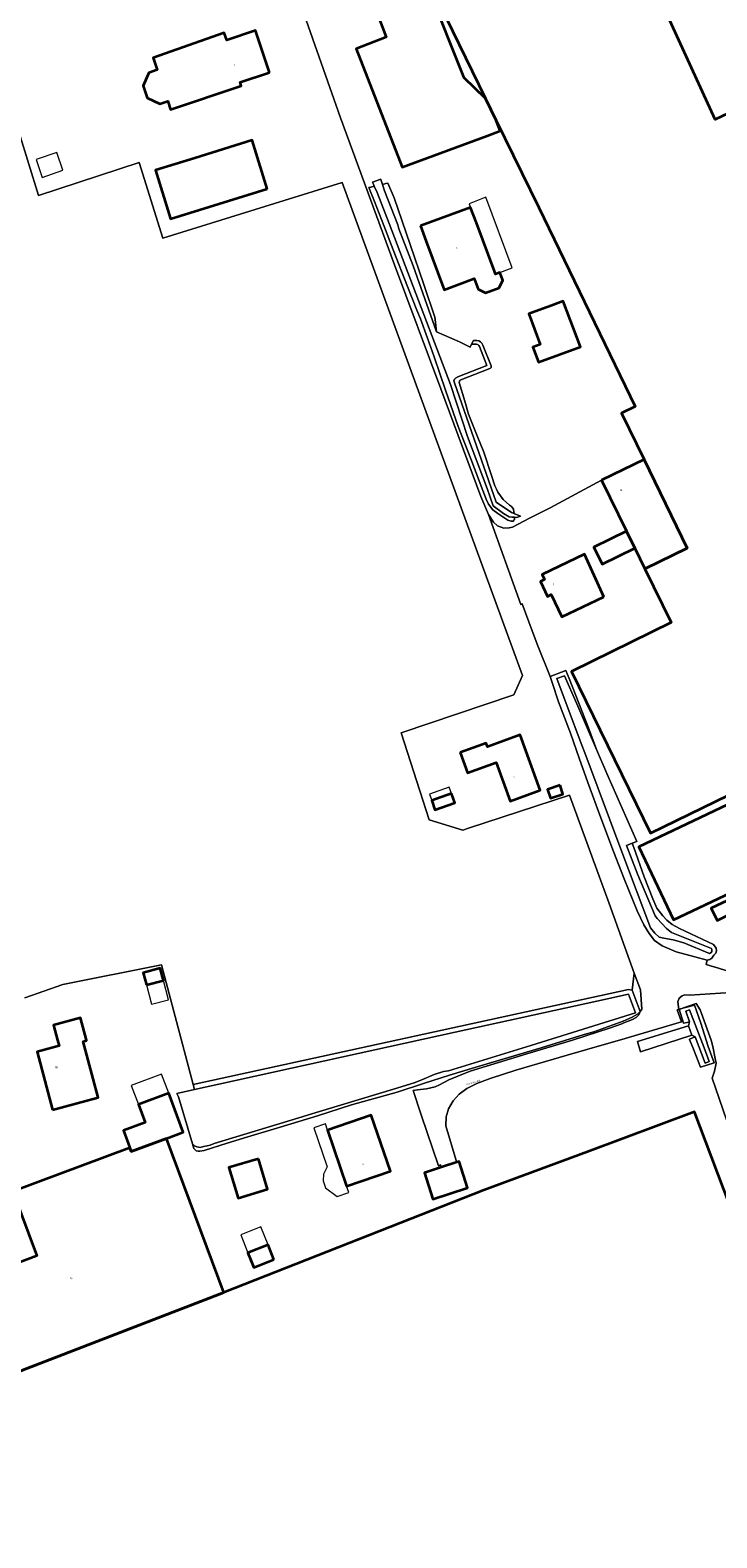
# Model space of a CAD drawing. Header units: metres. Extents: x 73718 to 76933, y 443658 to 446696.
# Tile 99 of 153: x 75362 to 75501, y 444899 to 445204. Entities that reach past the tile are written whole.
import ezdxf
from ezdxf.enums import TextEntityAlignment as Align

# ---------------------------------------------------------------- set-up
doc = ezdxf.new("R2010")
doc.units = ezdxf.units.M
for name, color, linetype, lineweight in [('B-WE-GR-GRAS-GV', 60, 'Continuous', 13), ('B-WE-OG-BEBOUWING-GV', 7, 'Continuous', 35), ('B-WE-OG-BEBOUWING-T18', 10, 'Continuous', 18), ('B-WE-OG-BEBOUWING_LUIFEL-GV', 7, 'Continuous', 18), ('B-WE-OG-BEBOUWING_OVERBOUWING-GV', 7, 'Continuous', 18), ('B-WE-OG-TERREIN_ERF-GV', 7, 'Continuous', 18), ('B-WE-OG-TERREIN_OEVER-GV', 7, 'Continuous', 18), ('B-WE-OG-TOPOGRAFIE-T18', 10, 'Continuous', 18), ('B-WE-OG-WATER_SLOOT-GV', 120, 'Continuous', 18)]:
    doc.layers.add(name, color=color, linetype=linetype, lineweight=lineweight)
doc.styles.add('NLCS-ISO-M200-T18', font='NLCS-ISO.ttf', dxfattribs={"height": 0.36})

msp = doc.modelspace()

# ---------------------------------------------------------------- linework, layer by layer
at = {"layer": 'B-WE-GR-GRAS-GV', "flags": 128}
msp.add_lwpolyline([(75361.06, 445008.502), (75368.782, 445011.187), (75388.673, 445015.198), (75395.083, 444991.043), (75482.912, 445010.209), (75483.696, 445010.084), (75484.112, 445013.509), (75479.007, 445027.593), (75471.024, 445049.463), (75450.643, 445042.774), (75449.504, 445042.4), (75442.72, 445044.483), (75437.059, 445062.041), (75459.817, 445069.737), (75461.524, 445073.593), (75425.124, 445173.188), (75388.94, 445161.893), (75384.187, 445177.199), (75363.826, 445170.532), (75355.96, 445195.874)], dxfattribs=at)
msp.add_lwpolyline([(75484.112, 445013.509), (75483.696, 445010.084), (75485.272, 445005.76), (75485.606, 445006.214), (75485.342, 445010.117)], close=True, dxfattribs=at)
at = {"layer": 'B-WE-OG-BEBOUWING-GV', "flags": 128}
for points in [[(75456.232, 445185.688), (75464.814, 445168.091), (75484.271, 445127.942), (75481.493, 445126.575), (75486.066, 445117.221), (75494.801, 445099.353), (75486.238, 445095.167), (75491.557, 445084.287), (75471.432, 445074.45), (75487.403, 445041.777), (75547.863, 445071.282), (75588.176, 445091.047), (75560.511, 445148.102), (75558.364, 445152.561), (75534.419, 445201.97), (75500.416, 445185.883), (75482.038, 445226.046), (75472.161, 445222.488), (75443.348, 445212.108), (75454.081, 445190.1)], [(75456.232, 445185.688), (75454.081, 445190.1), (75449.748, 445194.313), (75442.582, 445212.427), (75431.797, 445208.369), (75434.004, 445202.504), (75427.993, 445200.176), (75437.253, 445176.268), (75454.376, 445182.614), (75457.01, 445183.59)], [(75410.481, 445195.396), (75407.653, 445203.837), (75401.842, 445201.89), (75401.33, 445203.416), (75387.019, 445198.329), (75387.813, 445195.943), (75386.101, 445195.289), (75384.971, 445192.704), (75385.793, 445190.287), (75388.313, 445189.042), (75389.928, 445189.58), (75390.483, 445187.911), (75404.775, 445192.662), (75404.524, 445193.416)], [(75409.988, 445171.917), (75406.955, 445181.687), (75395.428, 445178.109), (75387.427, 445175.625), (75390.461, 445165.855)], [(75440.923, 445164.418), (75442.102, 445161.245), (75445.721, 445151.505), (75451.799, 445153.764), (75452.598, 445151.615), (75454.083, 445150.901), (75456.834, 445151.872), (75457.546, 445153.434), (75456.969, 445154.989), (75456.088, 445154.662), (75455.861, 445155.273), (75452.242, 445165.013), (75451.044, 445168.093)], [(75466.314, 445147.932), (75462.816, 445146.638), (75465.099, 445140.468), (75463.615, 445139.919), (75464.746, 445136.862), (75473.235, 445140.003), (75469.767, 445149.21), (75466.722, 445148.077)], [(75477.504, 445113.036), (75482.514, 445102.786), (75484.221, 445099.293), (75486.238, 445095.167), (75494.801, 445099.353), (75486.066, 445117.221)], [(75484.221, 445099.293), (75482.514, 445102.786), (75475.91, 445099.558), (75477.617, 445096.065)], [(75477.99, 445089.487), (75474.084, 445098.081), (75465.49, 445093.979), (75465.979, 445093.003), (75465.197, 445092.612), (75466.564, 445089.585), (75467.346, 445089.975), (75469.494, 445085.483)], [(75545.862, 445029.138), (75560.895, 445036.571), (75565.132, 445027.653), (75550.086, 445020.501), (75561.332, 444997.507), (75598.178, 444979.934), (75633.903, 444997.569), (75632.701, 445000), (75611.607, 445042.655), (75589.114, 445088.482), (75548.413, 445069.138), (75485.049, 445039.023), (75492.046, 445024.301), (75516.549, 445035.947), (75524.791, 445018.606)], [(75448.972, 445058.067), (75450.46, 445053.965), (75456.224, 445056.057), (75459.06, 445048.242), (75465.099, 445050.434), (75461.042, 445061.613), (75454.466, 445059.226), (75454.199, 445059.963)], [(75447.223, 445049.762), (75443.212, 445048.359), (75443.87, 445046.478), (75447.881, 445047.881)], [(75469.113, 445051.435), (75466.603, 445050.611), (75467.18, 445048.832), (75469.696, 445049.658)], [(75505.101, 445026.194), (75503.901, 445028.67), (75499.652, 445026.609), (75500.853, 445024.134)], [(75385.633, 445011.133), (75389.081, 445012.043), (75388.435, 445014.493), (75384.986, 445013.583)], [(75366.7, 444985.898), (75375.919, 444988.371), (75372.88, 444999.706), (75373.536, 444999.882), (75373.504, 445000), (75372.308, 445004.46), (75366.863, 445003), (75367.667, 445000), (75367.983, 444998.821), (75363.553, 444997.633)], [(75382.562, 444977.495), (75389.677, 444980.146), (75393.051, 444981.403), (75390.119, 444989.267), (75384.006, 444986.989), (75385.364, 444983.347), (75380.987, 444981.716), (75382.292, 444978.219)], [(75328.995, 444921.149), (75290.773, 444906.29), (75366.733, 444709.113), (75463.388, 444745.828), (75466.593, 444737.391), (75479.952, 444742.465), (75476.614, 444751.254), (75571.207, 444787.187), (75548.139, 444848.101), (75519.762, 444923.291), (75496.227, 444985.492), (75474.64, 444977.421), (75453.739, 444969.703), (75401.277, 444949.038)], [(75426.034, 444970.508), (75434.869, 444973.518), (75431.021, 444984.815), (75422.185, 444981.805)], [(75382.292, 444978.219), (75358.67, 444969.41), (75363.525, 444956.39), (75352.263, 444952.191), (75356.381, 444941.6), (75325.683, 444929.667), (75328.995, 444921.149), (75401.277, 444949.038), (75389.677, 444980.146), (75382.562, 444977.495)], [(75408.22, 444976.038), (75402.287, 444974.256), (75404.143, 444968.074), (75410.076, 444969.856)], [(75448.257, 444975.316), (75445.165, 444974.312), (75441.726, 444973.195), (75443.452, 444967.883), (75450.455, 444970.158), (75448.73, 444975.47)], [(75411.367, 444955.676), (75410.18, 444958.629), (75406.121, 444956.997), (75407.308, 444954.044)]]:
    msp.add_lwpolyline(points, close=True, dxfattribs=at)
at = {"layer": 'B-WE-OG-BEBOUWING_LUIFEL-GV', "flags": 128}
for points in [[(75456.088, 445154.662), (75456.969, 445154.989), (75459.435, 445155.905), (75454.132, 445170.175), (75450.747, 445168.853), (75451.044, 445168.093), (75452.242, 445165.013), (75455.861, 445155.273)], [(75443.212, 445048.359), (75447.223, 445049.762), (75446.77, 445051.056), (75442.759, 445049.653)], [(75386.665, 445007.222), (75390.113, 445008.132), (75389.081, 445012.043), (75385.633, 445011.133)], [(75384.006, 444986.989), (75390.119, 444989.267), (75388.688, 444993.107), (75382.575, 444990.829)], [(75421.292, 444971.569), (75421.769, 444970.17), (75424.127, 444968.412), (75426.476, 444969.212), (75426.034, 444970.508), (75422.185, 444981.805), (75421.743, 444983.101), (75419.394, 444982.301), (75422.095, 444974.374), (75421.349, 444972.902)], [(75410.18, 444958.629), (75408.715, 444962.272), (75404.656, 444960.64), (75406.121, 444956.997)]]:
    msp.add_lwpolyline(points, close=True, dxfattribs=at)
at = {"layer": 'B-WE-OG-BEBOUWING_OVERBOUWING-GV', "flags": 128}
msp.add_lwpolyline([(75368.786, 445175.644), (75367.531, 445179.239), (75363.341, 445177.776), (75364.596, 445174.181)], close=True, dxfattribs=at)
at = {"layer": 'B-WE-OG-TERREIN_ERF-GV', "flags": 128}
for points in [[(75482.038, 445226.046), (75500.416, 445185.883), (75534.419, 445201.97)], [(75442.582, 445212.427), (75449.748, 445194.313), (75454.081, 445190.1), (75443.348, 445212.108)], [(75417.865, 445205.951), (75424.834, 445186.216), (75435.73, 445156.548), (75445.032, 445131.528), (75453.142, 445109.734), (75454.688, 445106.128), (75454.69, 445106.125), (75455.703, 445104.553), (75456.49, 445103.815), (75457.759, 445103.382), (75458.877, 445103.407), (75459.539, 445103.585), (75462.97, 445105.385), (75467.112, 445107.465), (75477.504, 445113.036), (75486.066, 445117.221), (75481.493, 445126.575), (75484.271, 445127.942), (75464.814, 445168.091), (75456.232, 445185.688), (75457.01, 445183.59), (75454.376, 445182.614), (75437.253, 445176.268), (75427.993, 445200.176), (75434.004, 445202.504), (75431.797, 445208.369)], [(75510.316, 445011.597), (75500.224, 445014.757), (75500.157, 445014.778), (75498.63, 445015.28), (75498.843, 445016.159), (75496.319, 445016.789), (75492.553, 445017.802), (75489.718, 445019.017), (75488.179, 445020.07), (75487.086, 445021.487), (75486.033, 445023.269), (75484.656, 445026.103), (75482.065, 445032.582), (75479.918, 445038.09), (75477.367, 445044.893), (75474.735, 445051.98), (75473.003, 445056.936), (75471.253, 445061.941), (75468.782, 445068.299), (75467.487, 445072.43), (75467.115, 445073.378), (75464.53, 445079.962), (75462.789, 445084.416), (75461.474, 445088.051), (75461.201, 445087.94), (75454.69, 445106.125), (75454.688, 445106.128), (75453.142, 445109.734), (75445.032, 445131.528), (75435.73, 445156.548), (75424.834, 445186.216), (75417.865, 445205.951)], [(75355.96, 445195.874), (75363.826, 445170.532), (75384.187, 445177.199), (75388.94, 445161.893), (75425.124, 445173.188), (75461.524, 445073.593), (75459.817, 445069.737), (75437.059, 445062.041), (75442.72, 445044.483), (75449.504, 445042.4), (75450.643, 445042.774), (75471.024, 445049.463), (75479.007, 445027.593), (75484.112, 445013.509), (75485.342, 445010.117), (75485.606, 445006.214), (75485.272, 445005.76), (75485.017, 445005.093), (75484.512, 445004.568), (75483.774, 445004.17), (75482.021, 445003.49), (75481.601, 445003.288), (75479.313, 445002.478), (75471.616, 445000), (75462.423, 444997.233), (75451.009, 444993.683), (75448.466, 444992.699), (75446.686, 444991.94), (75444.802, 444990.929), (75443.913, 444990.576), (75442.16, 444990.15), (75440.355, 444989.951), (75439.466, 444989.776), (75441.052, 444984.869), (75444.551, 444974.617), (75445.002, 444974.776), (75445.165, 444974.312), (75448.257, 444975.316), (75448.141, 444975.684), (75446.051, 444982.699), (75446.157, 444984.501), (75446.593, 444986.125), (75447.538, 444987.749), (75448.786, 444989.092), (75450.288, 444990.205), (75452.349, 444991.216), (75455.017, 444992.199), (75460.205, 444993.913), (75470.525, 444996.96), (75478.508, 444999.224), (75481.122, 445000), (75493.626, 445003.707), (75492.76, 445006.074), (75493.074, 445006.181), (75492.885, 445007.7), (75493.165, 445008.436), (75493.75, 445008.918), (75494.136, 445009.06), (75494.233, 445009.095), (75495.249, 445009.069), (75505.706, 445009.738)], [(75455.526, 445107.05), (75454.676, 445108.204), (75454.19, 445109.206), (75453.522, 445110.968), (75451.122, 445117.376), (75448.541, 445123.875), (75446.02, 445131.226), (75443.742, 445137.938), (75442.375, 445141.697), (75440.948, 445145.622), (75440.234, 445147.407), (75438.336, 445152.151), (75435.451, 445159.592), (75433.57, 445164.45), (75431.67, 445169.357), (75430.536, 445172.151), (75430.936, 445172.245), (75431.619, 445172.404), (75431.382, 445172.929), (75431.251, 445173.219), (75432.92, 445173.841), (75433.02, 445173.543), (75433.273, 445172.792), (75433.945, 445172.949), (75434.342, 445173.042), (75435.638, 445170.045), (75438.878, 445160.65), (75441.591, 445152.592), (75443.859, 445145.991), (75443.911, 445145.512), (75444.185, 445143.008), (75448.829, 445140.96), (75450.98, 445139.925), (75451.261, 445140.508), (75451.622, 445141.258), (75452.327, 445141.258)], [(75453.537, 445140.339), (75455.185, 445136.109)], [(75454.969, 445135.624), (75449.096, 445133.336)], [(75448.785, 445132.774), (75449.873, 445129.019), (75450.638, 445126.379), (75452.395, 445122.007), (75453.734, 445118.676), (75455.284, 445113.976), (75455.966, 445111.909), (75456.264, 445111.254), (75456.559, 445110.603), (75457.621, 445109.173), (75458.917, 445108.021), (75459.107, 445107.89), (75459.286, 445107.766), (75459.412, 445107.679), (75459.731, 445107.2), (75459.814, 445106.632), (75459.86, 445106.312), (75459.927, 445106.286), (75459.986, 445106.262), (75461.112, 445105.808), (75460.323, 445105.537), (75460.306, 445105.531), (75459.918, 445105.562), (75459.9, 445105.136), (75459.89, 445105.116), (75459.718, 445104.772), (75459.232, 445104.742), (75458.594, 445104.954), (75456.529, 445106.291), (75455.526, 445107.05)], [(75547.863, 445071.282), (75487.403, 445041.777), (75471.432, 445074.45), (75491.557, 445084.287), (75486.238, 445095.167), (75484.221, 445099.293), (75477.617, 445096.065), (75475.91, 445099.558), (75482.514, 445102.786), (75477.504, 445113.036), (75467.112, 445107.465), (75462.97, 445105.385), (75459.539, 445103.585), (75458.877, 445103.407), (75457.759, 445103.382), (75456.49, 445103.815), (75455.703, 445104.553), (75454.69, 445106.125), (75461.201, 445087.94), (75461.474, 445088.051), (75462.789, 445084.416), (75464.53, 445079.962), (75467.115, 445073.378), (75470.271, 445074.641), (75470.929, 445072.997), (75472.883, 445068.041), (75474.857, 445063.035), (75476.459, 445058.693), (75478.578, 445053.794), (75484.595, 445040.084), (75483.686, 445039.734), (75484.008, 445038.859), (75486.114, 445032.947), (75487.815, 445028.533), (75488.685, 445026.595), (75489.84, 445025.05), (75490.69, 445024.2), (75491.743, 445023.309), (75493.201, 445022.499), (75500.061, 445019.307), (75500.6, 445018.571), (75500.679, 445018.031), (75500.584, 445017.523), (75500.134, 445017.141), (75499.726, 445016.551), (75499.33, 445016.281), (75498.843, 445016.159), (75498.63, 445015.28), (75500.157, 445014.778), (75500.224, 445014.757), (75510.316, 445011.597)], [(75502.701, 444983.901), (75499.827, 444992.288), (75500.263, 444993.71), (75500.623, 444995.333), (75500.447, 444996.249), (75499.971, 444998.663), (75499.638, 445000), (75497.38, 445006.07), (75496.615, 445007.391), (75493.074, 445006.181), (75492.76, 445006.074), (75493.626, 445003.707), (75481.122, 445000), (75478.508, 444999.224), (75470.525, 444996.96), (75460.205, 444993.913), (75455.017, 444992.199), (75452.349, 444991.216), (75450.288, 444990.205), (75448.786, 444989.092), (75447.538, 444987.749), (75446.593, 444986.125), (75446.157, 444984.501), (75446.051, 444982.699), (75448.141, 444975.684), (75448.257, 444975.316), (75448.73, 444975.47), (75450.455, 444970.158), (75443.452, 444967.883), (75441.726, 444973.195), (75445.165, 444974.312), (75445.002, 444974.776), (75444.551, 444974.617), (75441.052, 444984.869), (75439.466, 444989.776), (75440.355, 444989.951), (75442.16, 444990.15), (75443.913, 444990.576), (75444.802, 444990.929), (75446.686, 444991.94), (75448.466, 444992.699), (75451.009, 444993.683), (75462.423, 444997.233), (75471.616, 445000), (75479.313, 445002.478), (75481.601, 445003.288), (75482.021, 445003.49), (75483.774, 445004.17), (75484.512, 445004.568), (75485.017, 445005.093), (75485.272, 445005.76), (75484.727, 445005.229), (75483.677, 445004.611), (75481.858, 445003.818), (75475.923, 445001.663), (75473.999, 445001.086), (75465.333, 444998.454), (75456.91, 444995.943), (75451.894, 444994.432), (75446.827, 444992.906), (75441.549, 444991.214), (75436.217, 444989.504), (75427.025, 444986.913), (75420.141, 444984.726), (75412.649, 444982.377), (75406.129, 444980.434), (75401.918, 444979.178), (75397.301, 444977.72), (75396.428, 444977.579), (75396.078, 444977.547), (75395.65, 444977.658), (75395.396, 444977.881), (75395.189, 444978.119), (75394.907, 444979.021), (75392.083, 444988.55), (75391.745, 444989.229), (75395.353, 444990.028), (75395.083, 444991.043), (75388.673, 445015.198), (75368.782, 445011.187), (75361.06, 445008.502)], [(75505.706, 445009.738), (75495.249, 445009.069), (75494.233, 445009.095), (75494.136, 445009.06), (75493.75, 445008.918), (75493.165, 445008.436), (75492.885, 445007.7), (75493.074, 445006.181), (75496.615, 445007.391), (75497.38, 445006.07), (75499.638, 445000), (75499.971, 444998.663), (75500.447, 444996.249), (75500.623, 444995.333), (75500.263, 444993.71), (75499.827, 444992.288), (75502.701, 444983.901)], [(75366.733, 444709.113), (75290.773, 444906.29), (75328.995, 444921.149), (75325.683, 444929.667), (75356.381, 444941.6), (75352.263, 444952.191), (75363.525, 444956.39), (75358.67, 444969.41), (75382.292, 444978.219), (75380.987, 444981.716), (75385.364, 444983.347), (75384.006, 444986.989), (75390.119, 444989.267), (75393.051, 444981.403), (75389.677, 444980.146), (75401.277, 444949.038), (75453.739, 444969.703), (75474.64, 444977.421), (75496.227, 444985.492), (75519.762, 444923.291), (75548.139, 444848.101)]]:
    msp.add_lwpolyline(points, dxfattribs=at)
for points in [[(75410.481, 445195.396), (75404.524, 445193.416), (75404.775, 445192.662), (75390.483, 445187.911), (75389.928, 445189.58), (75388.313, 445189.042), (75385.793, 445190.287), (75384.971, 445192.704), (75386.101, 445195.289), (75387.813, 445195.943), (75387.019, 445198.329), (75401.33, 445203.416), (75401.842, 445201.89), (75407.653, 445203.837)], [(75409.988, 445171.917), (75390.461, 445165.855), (75387.427, 445175.625), (75395.428, 445178.109), (75406.955, 445181.687)], [(75455.861, 445155.273), (75456.088, 445154.662), (75456.969, 445154.989), (75457.546, 445153.434), (75456.834, 445151.872), (75454.083, 445150.901), (75452.598, 445151.615), (75451.799, 445153.764), (75445.721, 445151.505), (75442.102, 445161.245), (75440.923, 445164.418), (75451.044, 445168.093), (75452.242, 445165.013)], [(75473.235, 445140.003), (75464.746, 445136.862), (75463.615, 445139.919), (75465.099, 445140.468), (75462.816, 445146.638), (75466.314, 445147.932), (75466.722, 445148.077), (75469.767, 445149.21)], [(75477.99, 445089.487), (75469.494, 445085.483), (75467.346, 445089.975), (75466.564, 445089.585), (75465.197, 445092.612), (75465.979, 445093.003), (75465.49, 445093.979), (75474.084, 445098.081)], [(75545.862, 445029.138), (75524.791, 445018.606), (75516.549, 445035.947), (75492.046, 445024.301), (75485.049, 445039.023), (75548.413, 445069.138), (75589.114, 445088.482), (75611.607, 445042.655), (75632.701, 445000), (75633.903, 444997.569), (75598.178, 444979.934), (75561.332, 444997.507), (75550.086, 445020.501)], [(75448.972, 445058.067), (75454.199, 445059.963), (75454.466, 445059.226), (75461.042, 445061.613), (75465.099, 445050.434), (75459.06, 445048.242), (75456.224, 445056.057), (75450.46, 445053.965)], [(75447.223, 445049.762), (75447.881, 445047.881), (75443.87, 445046.478), (75443.212, 445048.359)], [(75469.113, 445051.435), (75469.696, 445049.658), (75467.18, 445048.832), (75466.603, 445050.611)], [(75505.101, 445026.194), (75500.853, 445024.134), (75499.652, 445026.609), (75503.901, 445028.67)], [(75385.633, 445011.133), (75384.986, 445013.583), (75388.435, 445014.493), (75389.081, 445012.043)], [(75495.737, 445000.973), (75485.375, 444997.616), (75484.74, 444999.733), (75495.014, 445002.898), (75495.262, 445003.659), (75494.768, 445003.547), (75494.065, 445003.387), (75493.189, 445006.215), (75496.286, 445007.058), (75497.558, 445003.417), (75499.043, 444998.721), (75500.231, 444995.399), (75497.497, 444994.549), (75496.07, 444998.133), (75495.247, 445000.133), (75495.22, 445000.198), (75496.394, 445000.647)], [(75366.7, 444985.898), (75363.553, 444997.633), (75367.983, 444998.821), (75367.667, 445000), (75366.863, 445003), (75372.308, 445004.46), (75373.504, 445000), (75373.536, 444999.882), (75372.88, 444999.706), (75375.919, 444988.371)], [(75422.185, 444981.805), (75431.021, 444984.815), (75434.869, 444973.518), (75426.034, 444970.508)], [(75408.22, 444976.038), (75410.076, 444969.856), (75404.143, 444968.074), (75402.287, 444974.256)], [(75411.367, 444955.676), (75407.308, 444954.044), (75406.121, 444956.997), (75410.18, 444958.629)]]:
    msp.add_lwpolyline(points, close=True, dxfattribs=at)
at = {"layer": 'B-WE-OG-TERREIN_ERF-GV'}
for points in [[(75452.327, 445141.258, -0.2737942), (75453.537, 445140.339)], [(75455.185, 445136.109, -0.4410018), (75454.969, 445135.624)], [(75449.096, 445133.336, 0.321942), (75448.785, 445132.774)]]:
    msp.add_lwpolyline(points, format="xyb", dxfattribs=at)
at = {"layer": 'B-WE-OG-TERREIN_OEVER-GV', "flags": 128}
for points in [[(75459.918, 445105.562), (75459.44, 445105.6), (75458.823, 445105.65), (75457.733, 445106.328), (75455.609, 445107.88), (75454.378, 445111.401), (75450.414, 445121.846), (75446.977, 445132.389), (75435.178, 445163.437), (75434.626, 445164.86), (75432.188, 445171.143), (75431.619, 445172.404), (75430.936, 445172.245), (75430.536, 445172.151), (75431.67, 445169.357), (75433.57, 445164.45), (75435.451, 445159.592), (75438.336, 445152.151), (75440.234, 445147.407), (75440.948, 445145.622), (75442.375, 445141.697), (75443.742, 445137.938), (75446.02, 445131.226), (75448.541, 445123.875), (75451.122, 445117.376), (75453.522, 445110.968), (75454.19, 445109.206), (75454.676, 445108.204), (75455.526, 445107.05), (75456.529, 445106.291), (75458.594, 445104.954), (75459.232, 445104.742), (75459.718, 445104.772), (75459.89, 445105.116), (75459.9, 445105.136)], [(75444.185, 445143.008), (75443.911, 445145.512), (75443.859, 445145.991), (75441.591, 445152.592), (75438.878, 445160.65), (75435.638, 445170.045), (75434.342, 445173.042), (75433.945, 445172.949), (75433.273, 445172.792), (75433.715, 445171.476), (75436.345, 445164.587), (75436.598, 445163.832), (75439.45, 445156.362)], [(75498.843, 445016.159), (75499.33, 445016.281), (75499.726, 445016.551), (75500.134, 445017.141), (75500.584, 445017.523), (75500.679, 445018.031), (75500.6, 445018.571), (75500.061, 445019.307), (75493.201, 445022.499), (75491.743, 445023.309), (75490.69, 445024.2), (75489.84, 445025.05), (75488.685, 445026.595), (75487.815, 445028.533), (75486.114, 445032.947), (75484.008, 445038.859), (75483.686, 445039.734), (75482.523, 445039.287), (75484.805, 445033.341), (75488.342, 445025.078), (75488.711, 445024.545), (75490.599, 445022.534), (75491.584, 445021.733), (75499.68, 445018.467), (75499.748, 445018.205), (75499.758, 445018.05), (75499.744, 445017.864), (75499.603, 445017.646), (75499.313, 445017.48), (75494.115, 445019.625), (75491.932, 445020.228), (75490.084, 445020.596), (75489.101, 445020.79), (75488.26, 445021.549), (75487.378, 445022.677), (75481.618, 445037.984), (75474.298, 445057.423), (75473.163, 445060.438), (75468.449, 445073.025), (75470.032, 445073.552), (75472.489, 445067.871), (75476.459, 445058.693), (75474.857, 445063.035), (75472.883, 445068.041), (75470.929, 445072.997), (75470.271, 445074.641), (75467.115, 445073.378), (75467.487, 445072.43), (75468.782, 445068.299), (75471.253, 445061.941), (75473.003, 445056.936), (75474.735, 445051.98), (75477.367, 445044.893), (75479.918, 445038.09), (75482.065, 445032.582), (75484.656, 445026.103), (75486.033, 445023.269), (75487.086, 445021.487), (75488.179, 445020.07), (75489.718, 445019.017), (75492.553, 445017.802), (75496.319, 445016.789)], [(75394.907, 444979.021), (75395.189, 444978.119), (75395.396, 444977.881), (75395.65, 444977.658), (75396.078, 444977.547), (75396.428, 444977.579), (75397.301, 444977.72), (75401.918, 444979.178), (75406.129, 444980.434), (75412.649, 444982.377), (75420.141, 444984.726), (75427.025, 444986.913), (75436.217, 444989.504), (75441.549, 444991.214), (75446.827, 444992.906), (75451.894, 444994.432), (75456.91, 444995.943), (75465.333, 444998.454), (75473.999, 445001.086), (75475.923, 445001.663), (75481.858, 445003.818), (75483.677, 445004.611), (75484.727, 445005.229), (75485.272, 445005.76), (75483.696, 445010.084), (75482.912, 445010.209), (75395.083, 444991.043), (75395.353, 444990.028), (75400.243, 444991.11), (75418.306, 444995.083), (75447.979, 445001.59), (75476.511, 445007.859), (75482.909, 445009.266), (75484.374, 445005.473), (75463.24, 444998.926), (75446.575, 444993.797), (75445.62, 444993.65), (75443.718, 444993.072), (75441.213, 444991.995), (75439.653, 444991.324), (75435.479, 444990.065), (75418.344, 444984.877), (75417.068, 444984.491), (75416.364, 444984.278), (75399.278, 444979.11), (75398.489, 444978.782), (75397.907, 444978.627), (75397.122, 444978.488), (75396.472, 444978.293), (75395.789, 444978.444), (75395.348, 444978.614)], [(75496.394, 445000.647), (75495.22, 445000.198), (75495.247, 445000.133), (75496.07, 444998.133), (75497.497, 444994.549), (75500.231, 444995.399), (75499.043, 444998.721), (75497.558, 445003.417), (75496.286, 445007.058), (75493.189, 445006.215), (75494.065, 445003.387), (75494.768, 445003.547), (75495.262, 445003.659), (75494.524, 445005.804), (75495.234, 445006.075), (75498.205, 444998.443), (75499.212, 444995.637), (75498.441, 444995.332)]]:
    msp.add_lwpolyline(points, close=True, dxfattribs=at)
for points in [[(75452.327, 445141.258), (75451.622, 445141.258), (75451.261, 445140.508), (75452.277, 445140.508)], [(75455.185, 445136.109), (75453.537, 445140.339)], [(75452.841, 445140.061), (75454.35, 445136.188), (75448.46, 445133.893), (75448.022, 445133.633), (75447.808, 445133.474), (75447.683, 445133.094), (75447.818, 445132.715), (75456.198, 445108.591), (75459.35, 445106.518), (75459.86, 445106.312), (75459.814, 445106.632), (75459.731, 445107.2), (75459.412, 445107.679), (75459.286, 445107.766)], [(75449.096, 445133.336), (75454.969, 445135.624)], [(75459.286, 445107.766), (75459.107, 445107.89), (75458.917, 445108.021), (75457.621, 445109.173), (75456.559, 445110.603), (75456.264, 445111.254), (75455.966, 445111.909), (75455.284, 445113.976), (75453.734, 445118.676), (75452.395, 445122.007), (75450.638, 445126.379), (75449.873, 445129.019), (75448.785, 445132.774)]]:
    msp.add_lwpolyline(points, dxfattribs=at)
at = {"layer": 'B-WE-OG-TERREIN_OEVER-GV'}
for points in [[(75452.277, 445140.508, -0.2602022), (75452.841, 445140.061)], [(75453.537, 445140.339, 0.2737942), (75452.327, 445141.258)], [(75454.969, 445135.624, 0.4410018), (75455.185, 445136.109)], [(75448.785, 445132.774, -0.321942), (75449.096, 445133.336)]]:
    msp.add_lwpolyline(points, format="xyb", dxfattribs=at)
at = {"layer": 'B-WE-OG-WATER_SLOOT-GV', "flags": 128}
for points in [[(75452.277, 445140.508), (75451.261, 445140.508), (75450.98, 445139.925), (75448.829, 445140.96), (75444.185, 445143.008), (75439.45, 445156.362), (75436.598, 445163.832), (75436.345, 445164.587), (75433.715, 445171.476), (75433.273, 445172.792), (75433.02, 445173.543), (75432.92, 445173.841), (75431.251, 445173.219), (75431.382, 445172.929), (75431.619, 445172.404), (75432.188, 445171.143), (75434.626, 445164.86), (75435.178, 445163.437), (75446.977, 445132.389), (75450.414, 445121.846), (75454.378, 445111.401), (75455.609, 445107.88), (75457.733, 445106.328), (75458.823, 445105.65), (75459.44, 445105.6), (75459.918, 445105.562), (75460.306, 445105.531), (75460.323, 445105.537), (75461.112, 445105.808), (75459.986, 445106.262), (75459.927, 445106.286), (75459.86, 445106.312), (75459.35, 445106.518), (75456.198, 445108.591)], [(75456.198, 445108.591), (75447.818, 445132.715), (75447.683, 445133.094), (75447.808, 445133.474), (75448.022, 445133.633), (75448.46, 445133.893), (75454.35, 445136.188), (75452.841, 445140.061)]]:
    msp.add_lwpolyline(points, dxfattribs=at)
at = {"layer": 'B-WE-OG-WATER_SLOOT-GV'}
msp.add_lwpolyline([(75452.841, 445140.061, 0.2602022), (75452.277, 445140.508)], format="xyb", dxfattribs=at)
at = {"layer": 'B-WE-OG-WATER_SLOOT-GV', "flags": 128}
for points in [[(75483.686, 445039.734), (75484.595, 445040.084), (75478.578, 445053.794), (75476.459, 445058.693), (75472.489, 445067.871), (75470.032, 445073.552), (75468.449, 445073.025), (75473.163, 445060.438), (75474.298, 445057.423), (75481.618, 445037.984), (75487.378, 445022.677), (75488.26, 445021.549), (75489.101, 445020.79), (75490.084, 445020.596), (75491.932, 445020.228), (75494.115, 445019.625), (75499.313, 445017.48), (75499.603, 445017.646), (75499.744, 445017.864), (75499.758, 445018.05), (75499.748, 445018.205), (75499.68, 445018.467), (75491.584, 445021.733), (75490.599, 445022.534), (75488.711, 445024.545), (75488.342, 445025.078), (75484.805, 445033.341), (75482.523, 445039.287)], [(75394.907, 444979.021), (75395.348, 444978.614), (75395.789, 444978.444), (75396.472, 444978.293), (75397.122, 444978.488), (75397.907, 444978.627), (75398.489, 444978.782), (75399.278, 444979.11), (75416.364, 444984.278), (75417.068, 444984.491), (75418.344, 444984.877), (75435.479, 444990.065), (75439.653, 444991.324), (75441.213, 444991.995), (75443.718, 444993.072), (75445.62, 444993.65), (75446.575, 444993.797), (75463.24, 444998.926), (75484.374, 445005.473), (75482.909, 445009.266), (75476.511, 445007.859), (75447.979, 445001.59), (75418.306, 444995.083), (75400.243, 444991.11), (75395.353, 444990.028), (75391.745, 444989.229), (75392.083, 444988.55)], [(75495.737, 445000.973), (75496.394, 445000.647), (75498.441, 444995.332), (75499.212, 444995.637), (75498.205, 444998.443), (75495.234, 445006.075), (75494.524, 445005.804), (75495.262, 445003.659), (75495.014, 445002.898)], [(75495.737, 445000.973), (75495.014, 445002.898), (75484.74, 444999.733), (75485.375, 444997.616)]]:
    msp.add_lwpolyline(points, close=True, dxfattribs=at)

# ---------------------------------------------------------------- texts
at = {"layer": 'B-WE-OG-BEBOUWING-T18', "style": 'NLCS-ISO-M200-T18'}
for s, p in [('2', (75403.398, 445196.775)), ('34', (75448.39, 445159.82)), ('1A', (75481.465, 445111.028)), ('1', (75467.834, 445092.026)), ('4', (75459.794, 445053.144)), ('1B', (75367.49, 444994.49)), ('6', (75429.366, 444974.919)), ('1A', (75370.466, 444951.889))]:
    msp.add_text(s, height=0.36, dxfattribs=at).set_placement(p, align=Align.MIDDLE)
at = {"layer": 'B-WE-OG-TOPOGRAFIE-T18', "style": 'NLCS-ISO-M200-T18'}
msp.add_text('Koningsveld', height=0.36, rotation=16.9, dxfattribs=at).set_placement((75451.637, 444991.419), align=Align.MIDDLE)

doc.saveas('drawing.dxf')
